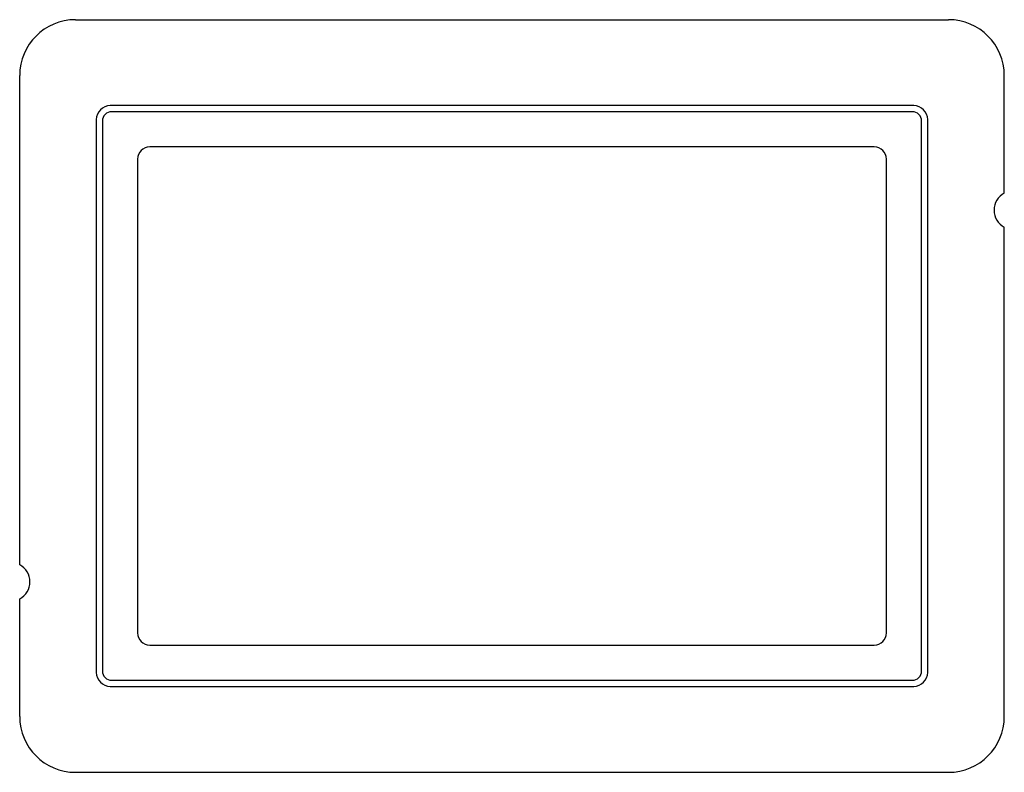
# Model space of a CAD drawing. Header units: millimetres. Extents: x -53 to 53, y -40 to 40.
import ezdxf

# ---------------------------------------------------------------- set-up
doc = ezdxf.new("R2010")
doc.units = ezdxf.units.MM

msp = doc.modelspace()

# ---------------------------------------------------------------- linework, layer by layer
at = {"layer": 'OUTLINE'}
for p, q in [((-47, 40.5), (47, 40.5)), ((-53, -18.153), (-53, 34.5)), ((53, 21.847), (53, 34.5)), ((39, 26.8), (-39, 26.8)), ((-40.3, 25.5), (-40.3, -25.5)), ((40.3, -25.5), (40.3, 25.5)), ((53, -34.5), (53, 18.153)), ((-53, -34.5), (-53, -21.847)), ((-39, -26.8), (39, -26.8)), ((-47, -40.5), (47, -40.5))]:
    msp.add_line(p, q, dxfattribs=at)
for centre, radius, start, end in [((-47, 34.5), 6, 90, 180), ((47, 34.5), 6, 0, 90), ((-39, 25.5), 1.3, 90, 180), ((39, 25.5), 1.3, 0, 90), ((54, 20), 2.1, 118.437, 241.563), ((-54, -20), 2.1, 298.437, 61.563), ((-39, -25.5), 1.3, 180, 270), ((39, -25.5), 1.3, 270, 360), ((-47, -34.5), 6, 180, 270), ((47, -34.5), 6, 270, 360)]:
    msp.add_arc(centre, radius, start, end, dxfattribs=at)
at = {"layer": 'POCKET'}
for p, q in [((43.25, 31.25), (-43.25, 31.25)), ((-44.75, 29.75), (-44.75, -29.75)), ((43.1, 30.6), (-43.1, 30.6)), ((44.75, -29.75), (44.75, 29.75)), ((-44.1, 29.6), (-44.1, -29.6)), ((44.1, -29.6), (44.1, 29.6)), ((-43.1, -30.6), (43.1, -30.6)), ((-43.25, -31.25), (43.25, -31.25))]:
    msp.add_line(p, q, dxfattribs=at)
for centre, radius, start, end in [((-43.25, 29.75), 1.5, 90, 180), ((43.25, 29.75), 1.5, 0, 90), ((-43.1, 29.6), 1, 90, 180), ((43.1, 29.6), 1, 0, 90), ((-43.1, -29.6), 1, 180, 270), ((43.1, -29.6), 1, 270, 360), ((-43.25, -29.75), 1.5, 180, 270), ((43.25, -29.75), 1.5, 270, 360)]:
    msp.add_arc(centre, radius, start, end, dxfattribs=at)

doc.saveas('drawing.dxf')
